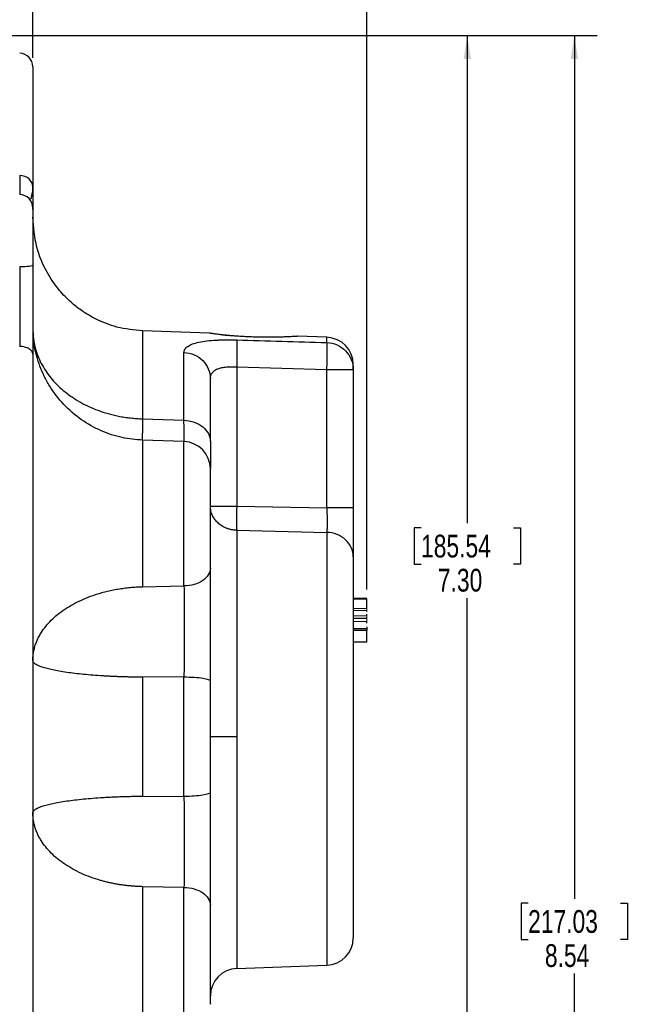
# Model space of a CAD drawing. Header units: inches. Extents: x 0.3 to 34.1, y 0.2 to 21.7.
# Tile 25 of 36: x 25.6 to 29, y 8.8 to 14.2. Entities that reach past the tile are written whole.
import ezdxf

# ---------------------------------------------------------------- set-up
doc = ezdxf.new("R2010")
doc.units = ezdxf.units.IN
doc.header["$MEASUREMENT"] = 0
doc.layers.add('SLD-0', color=7, linetype='Continuous', lineweight=25)
doc.styles.add('SLDTEXTSTYLE0', font='TXT', dxfattribs={"width": 0.75})
doc.dimstyles.new('SLDDIMSTYLE0', dxfattribs={"dimtxt": 0.125, "dimasz": 0.13, "dimexe": 0, "dimexo": 0.0625, "dimgap": 0.03125, "dimtad": 0, "dimtih": 1, "dimtoh": 1, "dimlfac": 0.8, "dimrnd": 1e-09, "dimzin": 12, "dimdsep": 46, "dimtxsty": 'SLDTEXTSTYLE0', "dimsah": 1, "dimcen": 0.09, "dimadec": 0, "dimazin": 3, "dimtfac": 1, "dimtofl": 0, "dimtmove": 0, "dimatfit": 3, "dimfxl": 1, "dimfrac": 2, "dimtolj": 1, "dimtzin": 12, "dimarcsym": 0})
doc.dimstyles.new('SLDDIMSTYLE1', dxfattribs={"dimtxt": 0.125, "dimasz": 0.13, "dimexe": 0, "dimexo": 0.0625, "dimgap": 0.03125, "dimtad": 0, "dimtih": 1, "dimtoh": 1, "dimlfac": 0.8, "dimrnd": 1e-09, "dimzin": 4, "dimdsep": 46, "dimtxsty": 'SLDTEXTSTYLE0', "dimsah": 1, "dimcen": 0.09, "dimadec": 0, "dimazin": 1, "dimtfac": 1, "dimtofl": 0, "dimtmove": 0, "dimatfit": 3, "dimfxl": 1, "dimfrac": 2, "dimtolj": 1, "dimtzin": 12, "dimarcsym": 0})

# ---------------------------------------------------------------- blocks, each defined once
blk = doc.blocks.new('_D_8')
at = {"layer": 'SLD-0'}
for p, q in [((23.9552, 14.8496), (23.9171, 14.8496)), ((23.9171, 14.8496), (23.9171, 14.6512)), ((24.3708, 14.8496), (24.4089, 14.8496)), ((24.4089, 14.8496), (24.4089, 14.6512)), ((25.665, 13.9962), (25.665, 14.7946)), ((22.4469, 14.6696), (23.8075, 14.6696)), ((23.9171, 14.6512), (23.9552, 14.6512)), ((24.4089, 14.6512), (24.3708, 14.6512)), ((25.665, 14.6696), (24.5186, 14.6696))]:
    blk.add_line(p, q, dxfattribs=at)
for points in [[(22.4469, 14.6696), (22.5769, 14.6496), (22.5769, 14.6896)], [(25.665, 14.6696), (25.535, 14.6896), (25.535, 14.6496)]]:
    blk.add_solid(points, dxfattribs=at)
at = {"layer": 'SLD-0', "char_height": 0.125, "attachment_point": 1, "style": 'SLDTEXTSTYLE0'}
for s, insert in [('65.39', (23.9552, 14.8123)), ('2.57', (24.0014, 14.6253))]:
    blk.add_mtext(s, dxfattribs=dict(at, insert=insert))
blk = doc.blocks.new('_D_9')
at = {"layer": 'SLD-0'}
for p, q in [((24.9139, 15.5443), (24.8758, 15.5443)), ((24.8758, 15.5443), (24.8758, 15.3459)), ((25.4219, 15.5443), (25.4599, 15.5443)), ((25.4599, 15.5443), (25.4599, 15.3459)), ((27.5, 11.0763), (27.5, 15.4893)), ((22.4469, 15.3643), (24.7662, 15.3643)), ((27.5, 15.3643), (25.5696, 15.3643)), ((24.8758, 15.3459), (24.9139, 15.3459)), ((25.4599, 15.3459), (25.4219, 15.3459))]:
    blk.add_line(p, q, dxfattribs=at)
for points in [[(22.4469, 15.3643), (22.5769, 15.3443), (22.5769, 15.3843)], [(27.5, 15.3643), (27.37, 15.3843), (27.37, 15.3443)]]:
    blk.add_solid(points, dxfattribs=at)
at = {"layer": 'SLD-0', "char_height": 0.125, "attachment_point": 1, "style": 'SLDTEXTSTYLE0'}
for s, insert in [('102.68', (24.9139, 15.507)), ('4.04', (25.0062, 15.32))]:
    blk.add_mtext(s, dxfattribs=dict(at, insert=insert))
blk = doc.blocks.new('_D_10')
at = {"layer": 'SLD-0'}
for p, q in [((22.4969, 14.1187), (28.1765, 14.1187)), ((28.0515, 14.1187), (28.0515, 11.4402)), ((27.7975, 11.4148), (27.7594, 11.4148)), ((27.7594, 11.4148), (27.7594, 11.2163)), ((28.3055, 11.4148), (28.3436, 11.4148)), ((28.3436, 11.4148), (28.3436, 11.2163)), ((27.7594, 11.2163), (27.7975, 11.2163)), ((28.3436, 11.2163), (28.3055, 11.2163)), ((28.0515, 4.9879), (28.0515, 11.0293)), ((25.5469, 4.9879), (28.1765, 4.9879))]:
    blk.add_line(p, q, dxfattribs=at)
for points in [[(28.0515, 14.1187), (28.0315, 13.9887), (28.0715, 13.9887)], [(28.0515, 4.9879), (28.0715, 5.1179), (28.0315, 5.1179)]]:
    blk.add_solid(points, dxfattribs=at)
at = {"layer": 'SLD-0', "char_height": 0.125, "attachment_point": 1, "style": 'SLDTEXTSTYLE0'}
for s, insert in [('185.54', (27.7975, 11.3775)), ('7.30', (27.8899, 11.1904))]:
    blk.add_mtext(s, dxfattribs=dict(at, insert=insert))
blk = doc.blocks.new('_D_11')
at = {"layer": 'SLD-0'}
for p, q in [((22.4969, 14.1187), (28.7646, 14.1187)), ((28.6396, 14.1187), (28.6396, 9.3794)), ((28.3856, 9.354), (28.3475, 9.354)), ((28.3475, 9.354), (28.3475, 9.1555)), ((28.8935, 9.354), (28.9316, 9.354)), ((28.9316, 9.354), (28.9316, 9.1555)), ((28.3475, 9.1555), (28.3856, 9.1555)), ((28.9316, 9.1555), (28.8935, 9.1555)), ((28.6396, 3.4379), (28.6396, 8.9685)), ((21.7156, 3.4379), (28.7646, 3.4379))]:
    blk.add_line(p, q, dxfattribs=at)
for points in [[(28.6396, 14.1187), (28.6196, 13.9887), (28.6596, 13.9887)], [(28.6396, 3.4379), (28.6596, 3.5679), (28.6196, 3.5679)]]:
    blk.add_solid(points, dxfattribs=at)
at = {"layer": 'SLD-0', "char_height": 0.125, "attachment_point": 1, "style": 'SLDTEXTSTYLE0'}
for s, insert in [('217.03', (28.3856, 9.3167)), ('8.54', (28.4779, 9.1296))]:
    blk.add_mtext(s, dxfattribs=dict(at, insert=insert))

msp = doc.modelspace()

# ---------------------------------------------------------------- linework, layer by layer
at = {"color": 7, "linetype": 'Continuous', "lineweight": 25}
for p, q in [((25.665, 13.1705), (25.665, 12.8574)), ((25.665, 12.5028), (25.6673, 12.4775)), ((26.6362, 12.4837), (26.2682, 12.4965)), ((26.6362, 12.4838), (26.6362, 12.4837)), ((26.6936, 12.4761), (26.735, 12.4715)), ((27.1189, 12.4668), (27.1191, 12.467)), ((27.2802, 12.4612), (27.1189, 12.4668)), ((26.4952, 12.0057), (26.4952, 12.3773)), ((26.7848, 12.2991), (26.7848, 11.5351)), ((26.7848, 12.2991), (27.2802, 12.2844)), ((27.2802, 11.5245), (27.2802, 12.2844)), ((27.2802, 12.2844), (27.425, 12.2844)), ((27.425, 12.2844), (27.425, 11.5245)), ((26.2682, 12.0136), (26.4952, 12.0057)), ((26.4952, 11.8887), (26.268, 11.8966)), ((26.7848, 11.5351), (27.2802, 11.5245)), ((26.2682, 11.4086), (26.2682, 11.0921)), ((26.7848, 11.4016), (27.2802, 11.3905)), ((26.2682, 11.0921), (26.4952, 11.096)), ((27.5, 11.0282), (27.425, 11.0282)), ((27.425, 11.0271), (27.5, 11.0271)), ((27.5, 11.0267), (27.425, 11.0267)), ((27.425, 11.0263), (27.5, 11.0263)), ((27.425, 10.9195), (27.5, 10.9195)), ((27.425, 10.8627), (27.5, 10.8627)), ((27.5, 10.8513), (27.425, 10.8513)), ((27.5, 10.7877), (27.425, 10.7877)), ((26.4952, 10.5969), (26.2682, 10.5953)), ((26.2682, 10.5953), (26.2682, 9.942)), ((26.4952, 9.9404), (26.4952, 10.5969)), ((26.7848, 10.2686), (26.64, 10.2686)), ((26.2682, 9.942), (26.4952, 9.9404)), ((26.2682, 9.4452), (26.2682, 9.1286)), ((26.4952, 9.4413), (26.2682, 9.4452)), ((26.7848, 8.9963), (27.2802, 9.0136))]:
    msp.add_line(p, q, dxfattribs=at)
at = {"color": 8, "linetype": 'Continuous', "lineweight": 25}
for p, q in [((26.2682, 12.4965), (26.2682, 12.0136)), ((27.2802, 12.4324), (27.2802, 12.4612)), ((26.4952, 11.096), (26.4952, 11.8887)), ((27.2802, 11.3905), (27.2802, 9.0136)), ((26.7848, 10.2686), (26.7848, 8.9963)), ((26.4952, 8.6486), (26.4952, 9.4413))]:
    msp.add_line(p, q, dxfattribs=at)
at = {"color": 144, "linetype": 'Continuous', "lineweight": 18}
for p, q in [((26.6399, 11.1649), (26.6399, 11.1786)), ((27.425, 10.9731), (27.5, 10.9731)), ((27.5, 10.9613), (27.425, 10.9613)), ((27.425, 10.9327), (27.5, 10.9327)), ((27.5, 10.9005), (27.425, 10.9005))]:
    msp.add_line(p, q, dxfattribs=at)
at = {"color": 7, "linetype": 'Continuous', "lineweight": 25}
for centre, radius, start, end in [((25.59, 13.9462), 0.075, 0, 88), ((25.59, 13.1705), 0.075, 360, 88), ((27.275, 12.3113), 0.15, 360, 88), ((26.49, 11.7388), 0.15, 0, 88), ((27.275, 9.1635), 0.15, 272, 0), ((26.79, 8.8464), 0.15, 92, 180)]:
    msp.add_arc(centre, radius, start, end, dxfattribs=at)
for points, knots in [([(25.665, 13.9462), (25.665, 13.9462), (25.665, 13.9461), (25.665, 13.9452), (25.665, 13.9439), (25.665, 13.9421), (25.665, 13.9397), (25.665, 13.9367), (25.665, 13.9333), (25.665, 13.9293), (25.665, 13.9248), (25.665, 13.9197), (25.665, 13.9141), (25.665, 13.908), (25.665, 13.8894), (25.665, 13.8498), (25.665, 13.7738), (25.665, 13.6782), (25.665, 13.5914), (25.665, 13.5261), (25.665, 13.4898), (25.665, 13.4522), (25.665, 13.4132), (25.665, 13.3728), (25.665, 13.3311), (25.665, 13.3022), (25.665, 13.2877)], [0, 0, 0, 0, 0.0198355, 0.0396558, 0.0594637, 0.0792621, 0.0990539, 0.118842, 0.1386291, 0.1584183, 0.1782123, 0.1980142, 0.2178266, 0.2376525, 0.2574948, 0.3846424, 0.5118137, 0.6359597, 0.7601291, 0.7944278, 0.8286913, 0.8629343, 0.8971718, 0.9314187, 0.9656898, 1, 1, 1, 1]), ([(25.6503, 13.2198), (25.652, 13.2207), (25.6561, 13.2229), (25.6601, 13.2384), (25.6631, 13.2548), (25.6648, 13.2712), (25.6649, 13.2819), (25.665, 13.2869)], [0, 0, 0, 0, 0.1986, 0.477945, 0.693868, 0.85899, 1, 1, 1, 1]), ([(25.665, 13.2877), (25.665, 13.2843), (25.665, 13.2773), (25.665, 13.2675), (25.665, 13.258), (25.665, 13.2489), (25.665, 13.2403), (25.665, 13.2321), (25.665, 13.2178), (25.665, 13.1997), (25.665, 13.1815), (25.665, 13.1691), (25.665, 13.1637), (25.665, 13.1623), (25.665, 13.1627), (25.665, 13.1645), (25.665, 13.167), (25.665, 13.1682)], [0, 0, 0, 0, 0.035769, 0.071481, 0.10716, 0.142832, 0.17852, 0.214249, 0.250044, 0.375015, 0.499969, 0.624917, 0.749966, 0.812667, 0.875152, 0.937552, 1, 1, 1, 1]), ([(26.2682, 12.4965), (26.2206, 12.5013), (26.1324, 12.5102), (26.0193, 12.5545), (25.9363, 12.6036), (25.8688, 12.657), (25.8026, 12.725), (25.7346, 12.8247), (25.6773, 12.9605), (25.6693, 13.0655), (25.665, 13.1211)], [0, 0, 0, 0, 0.149019, 0.276481, 0.376209, 0.450173, 0.545332, 0.672101, 0.826366, 1, 1, 1, 1]), ([(25.5926, 12.8478), (25.5927, 12.7942), (25.5928, 12.739), (25.5928, 12.6364), (25.5928, 12.5889), (25.5928, 12.5144), (25.5927, 12.4865), (25.5927, 12.4432), (25.5926, 12.427), (25.5926, 12.4114)], [-1.040161, -1.040161, -1.040161, -1.040161, -0.910141, -0.910141, -0.702109, -0.702109, -0.369257, -0.369257, 0, 0, 0, 0]), ([(25.665, 12.8574), (25.665, 12.8513), (25.665, 12.8392), (25.665, 12.8209), (25.665, 12.8026), (25.665, 12.7842), (25.665, 12.7659), (25.665, 12.7474), (25.665, 12.7137), (25.665, 12.6648), (25.665, 12.6017), (25.665, 12.5398), (25.665, 12.4899), (25.665, 12.4512), (25.665, 12.4229), (25.665, 12.3952), (25.665, 12.3775), (25.665, 12.3686)], [0, 0, 0, 0, 0.035675, 0.071324, 0.106972, 0.142644, 0.178364, 0.214157, 0.250048, 0.374993, 0.500045, 0.624895, 0.74997, 0.812525, 0.87496, 0.937407, 1, 1, 1, 1]), ([(25.665, 12.5028), (25.665, 12.4984), (25.6651, 12.4895), (25.6659, 12.4762), (25.667, 12.4629), (25.6686, 12.4497), (25.6707, 12.4364), (25.6732, 12.4233), (25.6762, 12.4101), (25.6826, 12.3859), (25.6948, 12.3509), (25.7225, 12.294), (25.7684, 12.2285), (25.8391, 12.16), (25.9242, 12.1028), (26.0061, 12.065), (26.0776, 12.0416), (26.1267, 12.0298), (26.1682, 12.0225), (26.2013, 12.0181), (26.2346, 12.015), (26.257, 12.0141), (26.2682, 12.0136)], [0, 0, 0, 0, 0.017755, 0.035489, 0.053208, 0.07092, 0.088635, 0.10636, 0.124108, 0.141888, 0.205198, 0.268496, 0.385079, 0.501733, 0.618083, 0.734368, 0.797179, 0.859999, 0.89505, 0.930014, 0.964973, 1, 1, 1, 1]), ([(26.2682, 11.8966), (26.2303, 11.9), (26.1525, 11.9068), (26.038, 11.9452), (25.9286, 12.006), (25.8321, 12.0894), (25.767, 12.1744), (25.7265, 12.2486), (25.7027, 12.3046), (25.6852, 12.3589), (25.6697, 12.424), (25.6676, 12.463), (25.6663, 12.488)], [0, 0, 0, 0, 0.1137375, 0.23388, 0.3588465, 0.4870375, 0.6145943, 0.6773595, 0.7410442, 0.8071913, 0.876218, 1, 1, 1, 1]), ([(26.4952, 12.3773), (26.4953, 12.3788), (26.4954, 12.3817), (26.4962, 12.3859), (26.4975, 12.39), (26.4993, 12.394), (26.5016, 12.3978), (26.5044, 12.4015), (26.5077, 12.405), (26.5116, 12.4085), (26.521, 12.4156), (26.5401, 12.4252), (26.5758, 12.4351), (26.6197, 12.4421), (26.6608, 12.4454), (26.6935, 12.4468), (26.7158, 12.4474), (26.7384, 12.4476), (26.7615, 12.4474), (26.777, 12.447), (26.7848, 12.4468)], [0, 0, 0, 0, 0.029241, 0.058238, 0.08703, 0.115659, 0.144165, 0.17259, 0.200976, 0.229365, 0.257799, 0.385415, 0.511053, 0.635752, 0.75828, 0.807437, 0.855847, 0.903846, 0.951782, 1, 1, 1, 1]), ([(26.735, 12.4715), (26.732, 12.4718), (26.726, 12.4725), (26.7174, 12.4734), (26.7091, 12.4743), (26.7012, 12.4752), (26.6899, 12.4765), (26.6762, 12.4782), (26.6619, 12.4801), (26.6505, 12.4817), (26.6432, 12.4827), (26.639, 12.4833), (26.6367, 12.4836), (26.6364, 12.4837), (26.6362, 12.4837)], [0, 0, 0, 0, 0.050076, 0.099996, 0.149865, 0.199793, 0.249885, 0.375168, 0.500391, 0.625448, 0.750422, 0.833715, 0.916739, 1, 1, 1, 1]), ([(27.1189, 12.4668), (27.1188, 12.4668), (27.1187, 12.4668), (27.1179, 12.4668), (27.1166, 12.4667), (27.1147, 12.4666), (27.1124, 12.4664), (27.1076, 12.4661), (27.0985, 12.4655), (27.0826, 12.4647), (27.0628, 12.4637), (27.032, 12.4625), (26.9862, 12.4614), (26.9341, 12.4614), (26.8909, 12.4623), (26.8582, 12.4634), (26.8257, 12.4649), (26.7975, 12.4666), (26.7736, 12.4683), (26.7537, 12.4699), (26.7413, 12.471), (26.735, 12.4715)], [0, 0, 0, 0, 0.020901, 0.041718, 0.062502, 0.083302, 0.104168, 0.125151, 0.187482, 0.250181, 0.312434, 0.375121, 0.499847, 0.624691, 0.68716, 0.749808, 0.812242, 0.874688, 0.91661, 0.958279, 1, 1, 1, 1]), ([(25.665, 12.3686), (25.665, 12.3741), (25.6631, 12.3795), (25.6559, 12.3897), (25.6506, 12.3944), (25.6373, 12.4023), (25.6293, 12.4055), (25.6117, 12.4099), (25.6022, 12.4112), (25.5926, 12.4114)], [0, 0, 0, 0, 0.25, 0.25, 0.5, 0.5, 0.75, 0.75, 1, 1, 1, 1]), ([(27.2802, 12.4324), (27.2994, 12.4317), (27.3185, 12.4274), (27.3535, 12.412), (27.3696, 12.4009), (27.3962, 12.3736), (27.4069, 12.3575), (27.4213, 12.3223), (27.425, 12.3034), (27.425, 12.2844)], [0, 0, 0, 0, 0.25, 0.25, 0.5, 0.5, 0.75, 0.75, 1, 1, 1, 1]), ([(25.665, 12.3686), (25.665, 12.3572), (25.665, 12.3346), (25.665, 12.3003), (25.665, 12.2658), (25.665, 12.2311), (25.665, 12.1961), (25.665, 12.1609), (25.665, 12.1255), (25.665, 12.0898), (25.665, 12.0539), (25.665, 12.0177), (25.665, 11.9813), (25.665, 11.9447), (25.665, 11.8376), (25.665, 11.6563), (25.665, 11.3932), (25.665, 11.1214), (25.665, 10.8412), (25.665, 10.5564), (25.665, 10.2687), (25.665, 9.9809), (25.665, 9.6961), (25.665, 9.4159), (25.665, 9.1442), (25.665, 8.881), (25.665, 8.689), (25.665, 8.5611), (25.665, 8.4937), (25.665, 8.427), (25.665, 8.3612), (25.665, 8.2962), (25.665, 8.2319), (25.665, 8.1898), (25.665, 8.1687)], [0, 0, 0, 0, 0.0092393, 0.0184723, 0.0277, 0.0369236, 0.0461443, 0.0553632, 0.0645816, 0.0738006, 0.0830212, 0.0922448, 0.1014724, 0.1107053, 0.1199445, 0.1820216, 0.2441099, 0.3076878, 0.3712773, 0.4356331, 0.5000007, 0.5643565, 0.6287242, 0.6923019, 0.7558916, 0.8179684, 0.880057, 0.8972075, 0.9143403, 0.9314629, 0.9485827, 0.9657072, 0.9828438, 1, 1, 1, 1]), ([(26.64, 12.2349), (26.64, 12.2364), (26.6401, 12.2394), (26.6407, 12.2441), (26.6416, 12.2487), (26.643, 12.2536), (26.6454, 12.2598), (26.65, 12.2666), (26.655, 12.2721), (26.6593, 12.276), (26.663, 12.2792), (26.6702, 12.2837), (26.6802, 12.2881), (26.6919, 12.2919), (26.7007, 12.2942), (26.7082, 12.2957), (26.7162, 12.2971), (26.7278, 12.2985), (26.7416, 12.2994), (26.7543, 12.2999), (26.7688, 12.2998), (26.7785, 12.2994), (26.7848, 12.2991)], [0, 0, 0, 0, 0.0331796, 0.0684669, 0.1074639, 0.1438611, 0.1873246, 0.265488, 0.3294417, 0.3514132, 0.3927045, 0.4383395, 0.5172501, 0.5843515, 0.6392417, 0.6578468, 0.6998375, 0.7603452, 0.8187164, 0.8805613, 0.9229676, 1, 1, 1, 1]), ([(27.425, 12.2844), (27.425, 12.295), (27.425, 12.311), (27.425, 12.309), (27.425, 12.3083)], [0, 0, 0, 0, 0.666667, 1, 1, 1, 1]), ([(26.64, 11.8884), (26.64, 11.8947), (26.64, 11.9073), (26.64, 11.9258), (26.64, 11.9439), (26.64, 11.9617), (26.64, 11.9791), (26.64, 12.0074), (26.64, 12.0454), (26.64, 12.08), (26.64, 12.1087), (26.64, 12.1299), (26.64, 12.1521), (26.64, 12.1727), (26.64, 12.1936), (26.64, 12.2153), (26.64, 12.2284), (26.64, 12.2349)], [0, 0, 0, 0, 0.041669, 0.083339, 0.125008, 0.166677, 0.208347, 0.250016, 0.375007, 0.499997, 0.536096, 0.625127, 0.693238, 0.750009, 0.833339, 0.91667, 1, 1, 1, 1]), ([(26.4952, 12.0057), (26.5144, 12.0051), (26.5335, 12.0017), (26.5685, 11.9895), (26.5846, 11.9807), (26.6112, 11.9591), (26.6219, 11.9463), (26.6363, 11.9184), (26.64, 11.9034), (26.64, 11.8884)], [0, 0, 0, 0, 0.25, 0.25, 0.5, 0.5, 0.75, 0.75, 1, 1, 1, 1]), ([(26.64, 11.8884), (26.64, 11.8561), (26.64, 11.7937), (26.64, 11.762), (26.64, 11.7466)], [0, 0, 0, 0, 0.5169313, 1, 1, 1, 1]), ([(26.64, 11.1936), (26.64, 11.2214), (26.64, 11.2768), (26.64, 11.3778), (26.64, 11.4803), (26.64, 11.5806), (26.64, 11.6375), (26.64, 11.6637), (26.64, 11.6866), (26.64, 11.7211), (26.64, 11.7357), (26.64, 11.738), (26.64, 11.7381), (26.64, 11.7387), (26.64, 11.7385), (26.64, 11.7383)], [0, 0, 0, 0, 0.134629, 0.269257, 0.403886, 0.538514, 0.691486, 0.692621, 0.70187, 0.83581, 0.965128, 0.965371, 0.967312, 0.972728, 1, 1, 1, 1]), ([(26.7848, 11.4016), (26.7819, 11.4017), (26.7761, 11.402), (26.7675, 11.403), (26.759, 11.4043), (26.7506, 11.4061), (26.7424, 11.4083), (26.7343, 11.411), (26.7207, 11.4163), (26.7025, 11.4257), (26.6818, 11.4415), (26.6647, 11.4603), (26.6535, 11.4786), (26.6467, 11.4947), (26.6429, 11.5079), (26.6405, 11.5214), (26.6401, 11.5305), (26.64, 11.5351)], [0, 0, 0, 0, 0.037753, 0.075295, 0.112691, 0.15003, 0.187418, 0.224976, 0.262825, 0.380298, 0.497778, 0.615702, 0.733635, 0.800487, 0.866763, 0.933145, 1, 1, 1, 1]), ([(26.64, 11.5351), (26.64, 11.5351), (26.6402, 11.5351), (26.641, 11.5351), (26.6422, 11.5351), (26.644, 11.5351), (26.6462, 11.5351), (26.649, 11.5351), (26.6546, 11.5351), (26.6647, 11.5351), (26.6818, 11.5351), (26.7025, 11.5351), (26.7226, 11.5351), (26.7403, 11.5351), (26.7548, 11.5351), (26.7696, 11.5351), (26.7797, 11.5351), (26.7848, 11.5351)], [0, 0, 0, 0, 0.038267, 0.076379, 0.114331, 0.152192, 0.190074, 0.228111, 0.266438, 0.384362, 0.502295, 0.619766, 0.737247, 0.803263, 0.868669, 0.934087, 1, 1, 1, 1]), ([(26.7848, 11.5351), (26.7842, 11.5077), (26.7835, 11.4528), (26.7842, 11.4141), (26.7848, 11.4016)], [0.0000272, 0.0000272, 0.0000272, 0.0000272, 0.4999999, 0.9999728, 0.9999728, 0.9999728, 0.9999728]), ([(27.2802, 11.5245), (27.2807, 11.5049), (27.2809, 11.4852), (27.2812, 11.4508), (27.2812, 11.4356), (27.2809, 11.4146), (27.2808, 11.4073), (27.2805, 11.3971), (27.2804, 11.3935), (27.2802, 11.3905)], [-0.6698893, -0.6698893, -0.6698893, -0.6698893, -0.5861531, -0.5861531, -0.4521753, -0.4521753, -0.2378107, -0.2378107, 0, 0, 0, 0]), ([(27.425, 11.5245), (27.425, 11.5205), (27.425, 11.5126), (27.425, 11.5009), (27.425, 11.4891), (27.425, 11.4774), (27.425, 11.4658), (27.425, 11.4542), (27.425, 11.4332), (27.425, 11.4034), (27.425, 11.3666), (27.425, 11.3328), (27.425, 11.3077), (27.425, 11.2897), (27.425, 11.2774), (27.425, 11.2661), (27.425, 11.2597), (27.425, 11.2565)], [0, 0, 0, 0, 0.035672, 0.071263, 0.106827, 0.142422, 0.178101, 0.213922, 0.249937, 0.374589, 0.499701, 0.624737, 0.74957, 0.812312, 0.874764, 0.937226, 1, 1, 1, 1]), ([(26.7848, 11.4016), (26.7848, 11.3764), (26.7848, 11.3475), (26.7848, 11.2825), (26.7848, 11.2463), (26.7848, 11.1671), (26.7848, 11.1242), (26.7848, 11.0325), (26.7848, 10.9837), (26.7848, 10.8818), (26.7848, 10.8287), (26.7848, 10.7196), (26.7848, 10.6636), (26.7848, 10.5507), (26.7848, 10.4937), (26.7848, 10.3804), (26.7848, 10.324), (26.7848, 10.2686)], [0, 0, 0, 0, 0.125, 0.125, 0.25, 0.25, 0.375, 0.375, 0.5, 0.5, 0.625, 0.625, 0.75, 0.75, 0.875, 0.875, 1, 1, 1, 1]), ([(27.425, 11.2565), (27.425, 11.2736), (27.4213, 11.2908), (27.4069, 11.3226), (27.3962, 11.3373), (27.3696, 11.3619), (27.3535, 11.372), (27.3185, 11.3859), (27.2994, 11.3899), (27.2802, 11.3905)], [0, 0, 0, 0, 0.25, 0.25, 0.5, 0.5, 0.75, 0.75, 1, 1, 1, 1]), ([(27.425, 11.2565), (27.425, 11.2528), (27.425, 11.2456), (27.425, 11.2341), (27.425, 11.2222), (27.425, 11.2098), (27.425, 11.197), (27.425, 11.1745), (27.425, 11.1405), (27.425, 11.0923), (27.425, 11.0399), (27.425, 10.9637), (27.425, 10.8588), (27.425, 10.7435), (27.425, 10.6464), (27.425, 10.572), (27.425, 10.4964), (27.425, 10.433), (27.425, 10.3822), (27.425, 10.3444), (27.425, 10.3065), (27.425, 10.2813), (27.425, 10.2686)], [0, 0, 0, 0, 0.0196793, 0.0393343, 0.0589743, 0.0786086, 0.0982464, 0.117897, 0.178868, 0.2397637, 0.302305, 0.3648246, 0.4920561, 0.6205091, 0.6847298, 0.7489933, 0.8124399, 0.8758022, 0.9069127, 0.937958, 0.9689749, 1, 1, 1, 1]), ([(26.64, 10.5747), (26.64, 10.5791), (26.64, 10.5887), (26.64, 10.6044), (26.64, 10.6238), (26.64, 10.6457), (26.64, 10.6708), (26.64, 10.7024), (26.64, 10.7354), (26.64, 10.7684), (26.64, 10.796), (26.64, 10.8197), (26.64, 10.8424), (26.64, 10.8695), (26.64, 10.9177), (26.64, 10.97), (26.64, 11.0205), (26.64, 11.0575), (26.64, 11.0887), (26.64, 11.112), (26.64, 11.1338), (26.64, 11.1607), (26.64, 11.1819), (26.64, 11.1936)], [0, 0, 0, 0, 0.0201242, 0.0435932, 0.0712894, 0.1082343, 0.142954, 0.1848695, 0.2506494, 0.292173, 0.3343226, 0.376125, 0.4007073, 0.4386357, 0.5010398, 0.6257278, 0.6881484, 0.7505745, 0.8129888, 0.8504832, 0.8753804, 0.9312821, 1, 1, 1, 1]), ([(25.665, 10.6868), (25.665, 10.6909), (25.6652, 10.699), (25.666, 10.7111), (25.6674, 10.7231), (25.6693, 10.735), (25.6718, 10.7468), (25.6748, 10.7586), (25.6783, 10.7703), (25.6823, 10.7819), (25.6869, 10.7934), (25.692, 10.8049), (25.6976, 10.8162), (25.7037, 10.8275), (25.7226, 10.8592), (25.7626, 10.9091), (25.8376, 10.9702), (25.9293, 11.0211), (26.0093, 11.0504), (26.0673, 11.0659), (26.0996, 11.0733), (26.1323, 11.0794), (26.1656, 11.0844), (26.1993, 11.0882), (26.2335, 11.0909), (26.2566, 11.0917), (26.2682, 11.0921)], [0, 0, 0, 0, 0.01954, 0.038971, 0.058299, 0.07754, 0.096719, 0.115858, 0.134977, 0.154095, 0.173228, 0.19239, 0.211596, 0.230859, 0.250192, 0.375078, 0.500011, 0.624936, 0.74983, 0.785592, 0.821172, 0.856663, 0.892168, 0.927819, 0.963698, 1, 1, 1, 1]), ([(26.4952, 11.096), (26.4955, 11.0481), (26.4956, 10.9937), (26.4958, 10.8831), (26.4958, 10.8278), (26.4956, 10.7354), (26.4956, 10.6993), (26.4954, 10.6411), (26.4953, 10.6189), (26.4952, 10.5969)], [-1.34419, -1.34419, -1.34419, -1.34419, -1.176166, -1.176166, -0.907328, -0.907328, -0.477187, -0.477187, 0, 0, 0, 0]), ([(27.5, 10.9731), (27.5, 10.9765), (27.5, 10.9821), (27.5, 10.994), (27.5, 11.0005), (27.5, 11.012), (27.5, 11.0171), (27.5, 11.0242), (27.5, 11.0263), (27.5, 11.0263)], [0, 0, 0, 0, 0.25, 0.25, 0.5, 0.5, 0.75, 0.75, 1, 1, 1, 1]), ([(27.5, 10.9327), (27.5, 10.9329), (27.5, 10.9332), (27.5, 10.9358), (27.5, 10.9389), (27.5, 10.9408)], [0, 0, 0, 0, 0.2647167, 0.5665841, 1, 1, 1, 1]), ([(27.5, 10.8922), (27.5, 10.8939), (27.5, 10.8972), (27.5, 10.8999), (27.5, 10.9003), (27.5, 10.9005)], [0, 0, 0, 0, 0.353266, 0.692262, 1, 1, 1, 1]), ([(27.5, 10.8717), (27.5, 10.8717), (27.5, 10.8716), (27.5, 10.8709), (27.5, 10.8697), (27.5, 10.8678), (27.5, 10.865), (27.5, 10.8619), (27.5, 10.8585), (27.5, 10.8549), (27.5, 10.8524), (27.5, 10.8513)], [0, 0, 0, 0, 0.070577, 0.147385, 0.232292, 0.36139, 0.497845, 0.63427, 0.763833, 0.889168, 1, 1, 1, 1]), ([(27.5, 10.7877), (27.5, 10.7877), (27.5, 10.7906), (27.5, 10.7999), (27.5, 10.8063), (27.5, 10.8206), (27.5, 10.8284), (27.5, 10.8423), (27.5, 10.8483), (27.5, 10.8513)], [0, 0, 0, 0, 0.25, 0.25, 0.5, 0.5, 0.75, 0.75, 1, 1, 1, 1]), ([(26.2682, 10.5953), (26.2601, 10.5953), (26.2439, 10.5955), (26.2197, 10.5958), (26.1959, 10.5962), (26.1723, 10.5968), (26.1489, 10.5975), (26.1258, 10.5984), (26.1029, 10.5994), (26.0803, 10.6005), (26.0578, 10.6017), (26.0063, 10.6049), (25.9293, 10.6113), (25.8376, 10.6228), (25.7626, 10.6366), (25.7201, 10.6486), (25.6982, 10.6572), (25.6881, 10.662), (25.6797, 10.6668), (25.6732, 10.6718), (25.6685, 10.6767), (25.6656, 10.6818), (25.6652, 10.6851), (25.665, 10.6868)], [0, 0, 0, 0, 0.02546, 0.050686, 0.075759, 0.100713, 0.125589, 0.150435, 0.175282, 0.200168, 0.225125, 0.250188, 0.375085, 0.500008, 0.624966, 0.749829, 0.785695, 0.82135, 0.856882, 0.89239, 0.927994, 0.963827, 1, 1, 1, 1]), ([(27.425, 10.2686), (27.425, 10.2218), (27.425, 10.1285), (27.425, 9.9913), (27.425, 9.8345), (27.425, 9.6623), (27.425, 9.4881), (27.425, 9.368), (27.425, 9.2908), (27.425, 9.2286), (27.425, 9.1751), (27.425, 9.1673), (27.425, 9.1635)], [0, 0, 0, 0, 0.080964, 0.161398, 0.241087, 0.365689, 0.494445, 0.624647, 0.689312, 0.753974, 0.879715, 1, 1, 1, 1]), ([(26.64, 9.3436), (26.64, 9.3485), (26.64, 9.358), (26.64, 9.372), (26.64, 9.3852), (26.64, 9.3975), (26.64, 9.4099), (26.64, 9.4252), (26.64, 9.4486), (26.64, 9.4798), (26.64, 9.5075), (26.64, 9.5263), (26.64, 9.5389), (26.64, 9.5739), (26.64, 9.6196), (26.64, 9.6731), (26.64, 9.7036), (26.64, 9.7241), (26.64, 9.7378), (26.64, 9.7619), (26.64, 9.7944), (26.64, 9.8242), (26.64, 9.8481), (26.64, 9.868), (26.64, 9.8884), (26.64, 9.9082), (26.64, 9.9257), (26.64, 9.9448), (26.64, 9.9565), (26.64, 9.9626)], [0, 0, 0, 0, 0.0289812, 0.0559816, 0.0809397, 0.1038244, 0.12463, 0.1495207, 0.1870203, 0.2494335, 0.3118583, 0.3276573, 0.3430739, 0.3742836, 0.4989692, 0.561372, 0.6238771, 0.639528, 0.65519, 0.6865486, 0.7493502, 0.8026875, 0.8211965, 0.8570628, 0.8928678, 0.9132178, 0.9465205, 0.9724744, 1, 1, 1, 1]), ([(25.665, 9.8504), (25.665, 9.8514), (25.6652, 9.8532), (25.666, 9.8559), (25.6674, 9.8586), (25.6693, 9.8613), (25.6718, 9.864), (25.6748, 9.8667), (25.6783, 9.8693), (25.6823, 9.8719), (25.6869, 9.8745), (25.692, 9.8771), (25.6976, 9.8797), (25.7037, 9.8822), (25.7226, 9.8894), (25.7626, 9.9007), (25.8376, 9.9145), (25.9293, 9.926), (26.0081, 9.9325), (26.0634, 9.9359), (26.0915, 9.9374), (26.12, 9.9387), (26.1489, 9.9397), (26.1782, 9.9406), (26.2078, 9.9413), (26.2378, 9.9418), (26.258, 9.9419), (26.2682, 9.942)], [0, 0, 0, 0, 0.019525, 0.038943, 0.058263, 0.077501, 0.096678, 0.115816, 0.134936, 0.154055, 0.173191, 0.192358, 0.211572, 0.230845, 0.25019, 0.375051, 0.500007, 0.624929, 0.749824, 0.781133, 0.812291, 0.843362, 0.874417, 0.905521, 0.93677, 0.968211, 1, 1, 1, 1]), ([(26.4952, 9.9404), (26.4953, 9.9184), (26.4954, 9.8961), (26.4956, 9.8379), (26.4956, 9.8019), (26.4958, 9.7095), (26.4958, 9.6542), (26.4956, 9.5435), (26.4955, 9.4892), (26.4952, 9.4413)], [-1.34419, -1.34419, -1.34419, -1.34419, -0.867002, -0.867002, -0.436862, -0.436862, -0.168024, -0.168024, 0, 0, 0, 0]), ([(26.2682, 9.4452), (26.2608, 9.4454), (26.2461, 9.4459), (26.2241, 9.4472), (26.2024, 9.4489), (26.1808, 9.4511), (26.1595, 9.4538), (26.1384, 9.457), (26.1174, 9.4606), (26.0967, 9.4648), (26.0762, 9.4694), (26.0558, 9.4744), (26.0057, 9.4882), (25.9293, 9.5162), (25.8376, 9.5671), (25.7626, 9.6282), (25.7201, 9.6812), (25.6982, 9.7193), (25.6881, 9.7405), (25.6797, 9.762), (25.6732, 9.7837), (25.6685, 9.8057), (25.6656, 9.828), (25.6652, 9.8429), (25.665, 9.8504)], [0, 0, 0, 0, 0.023147, 0.046128, 0.068937, 0.091656, 0.114303, 0.136897, 0.159476, 0.182071, 0.204706, 0.227404, 0.250189, 0.375083, 0.500009, 0.624943, 0.749829, 0.785674, 0.821316, 0.856843, 0.89235, 0.927956, 0.963801, 1, 1, 1, 1]), ([(26.64, 8.8022), (26.64, 8.8013), (26.64, 8.798), (26.64, 8.8251), (26.64, 8.8805), (26.64, 8.9646), (26.64, 9.0343), (26.64, 9.0747), (26.64, 9.1104), (26.64, 9.18), (26.64, 9.2441), (26.64, 9.2738), (26.64, 9.2755), (26.64, 9.288), (26.64, 9.3121), (26.64, 9.3326), (26.64, 9.3436)], [0, 0, 0, 0, 0.053784, 0.188916, 0.324048, 0.45918, 0.612724, 0.613863, 0.623147, 0.757588, 0.887389, 0.887633, 0.889581, 0.895017, 0.94371, 1, 1, 1, 1])]:
    msp.add_open_spline(points, degree=3, knots=knots, dxfattribs=at)
for points in [[(25.665, 13.2877), (25.665, 13.3035), (25.6495, 13.3349), (25.6118, 13.3487), (25.5926, 13.3493)], [(25.665, 12.8574), (25.665, 12.855), (25.6495, 12.8501), (25.6118, 12.8479), (25.5926, 12.8478)], [(26.7848, 12.4468), (26.9499, 12.442), (27.1151, 12.4372), (27.2802, 12.4324)], [(26.7848, 12.4468), (26.7858, 12.4409), (26.787, 12.4039), (26.7858, 12.3341), (26.7848, 12.2991)], [(27.2802, 12.2844), (27.2813, 12.3196), (27.2825, 12.3898), (27.2813, 12.4266), (27.2802, 12.4324)], [(26.4952, 12.3773), (26.5336, 12.376), (26.609, 12.3441), (26.64, 12.2714), (26.64, 12.2349)], [(27.425, 11.5245), (27.425, 11.5245), (27.394, 11.5245), (27.3186, 11.5245), (27.2802, 11.5245)], [(26.64, 11.1936), (26.64, 11.1686), (26.609, 11.1188), (26.5336, 11.0969), (26.4952, 11.096)], [(26.4952, 10.5969), (26.5336, 10.5967), (26.609, 10.5917), (26.64, 10.5804), (26.64, 10.5747)], [(26.64, 9.9626), (26.64, 10.1651), (26.64, 10.3722), (26.64, 10.5747)], [(26.64, 9.9626), (26.64, 9.9569), (26.609, 9.9456), (26.5336, 9.9406), (26.4952, 9.9404)], [(26.4952, 9.4413), (26.5336, 9.4404), (26.609, 9.4185), (26.64, 9.3686), (26.64, 9.3436)]]:
    msp.add_open_spline(points, degree=3, dxfattribs=at)
at = {"color": 8, "linetype": 'Continuous', "lineweight": 25}
for points, knots in [([(25.5926, 13.3493), (25.5926, 13.3414), (25.5927, 13.3226), (25.5927, 13.2996), (25.5928, 13.2777), (25.5928, 13.259), (25.5928, 13.2481), (25.5928, 13.2453), (25.5928, 13.2447)], [0, 0, 0, 0, 0.1468553, 0.349702, 0.5015126, 0.7199678, 0.9371628, 1, 1, 1, 1]), ([(26.2682, 12.0136), (26.2676, 11.9878), (26.2663, 11.9363), (26.2661, 11.91), (26.266, 11.8969)], [0, 0, 0, 0, 0.500239, 1, 1, 1, 1]), ([(26.4957, 11.8887), (26.4957, 11.8973), (26.4957, 11.913), (26.4955, 11.9533), (26.4953, 11.9874), (26.4952, 12.0057)], [0, 0, 0, 0, 0.360848, 0.65705, 1, 1, 1, 1]), ([(26.2682, 11.895), (26.2682, 11.8955), (26.2682, 11.8991), (26.2682, 11.8832), (26.2682, 11.8464), (26.2682, 11.7866), (26.2682, 11.7092), (26.2682, 11.6174), (26.2682, 11.5156), (26.2682, 11.4443), (26.2682, 11.4086)], [0, 0, 0, 0, 0.023439, 0.162948, 0.302457, 0.441965, 0.581474, 0.720983, 0.860491, 1, 1, 1, 1]), ([(26.2682, 9.1286), (26.2682, 9.093), (26.2682, 9.0217), (26.2682, 8.9199), (26.2682, 8.8281), (26.2682, 8.7507), (26.2682, 8.6909), (26.2682, 8.6541), (26.2682, 8.6382), (26.2682, 8.6418), (26.2682, 8.6423)], [0, 0, 0, 0, 0.139427, 0.278853, 0.41828, 0.557707, 0.697134, 0.83656, 0.975987, 1, 1, 1, 1])]:
    msp.add_open_spline(points, degree=3, knots=knots, dxfattribs=at)
at = {"color": 144, "linetype": 'Continuous', "lineweight": 18}
for points, knots in [([(27.5, 10.9731), (27.5, 10.9724), (27.5, 10.9709), (27.5, 10.9688), (27.5, 10.9662), (27.5, 10.9634), (27.5, 10.9605), (27.5, 10.958), (27.5, 10.956), (27.5, 10.9546), (27.5, 10.9544), (27.5, 10.9543)], [0, 0, 0, 0, 0.076529, 0.159705, 0.251547, 0.384427, 0.528398, 0.663361, 0.792187, 0.906579, 1, 1, 1, 1]), ([(27.5, 10.9327), (27.5, 10.9327), (27.5, 10.9326), (27.5, 10.9321), (27.5, 10.9307), (27.5, 10.9281), (27.5, 10.9246), (27.5, 10.9218), (27.5, 10.9188), (27.5, 10.9167), (27.5, 10.9158)], [0, 0, 0, 0, 0.089686, 0.182302, 0.279151, 0.551448, 0.678144, 0.797505, 0.905384, 1, 1, 1, 1]), ([(27.5, 10.9158), (27.5, 10.9151), (27.5, 10.9138), (27.5, 10.9119), (27.5, 10.9096), (27.5, 10.907), (27.5, 10.9045), (27.5, 10.9023), (27.5, 10.9006), (27.5, 10.8994), (27.5, 10.8993), (27.5, 10.8992)], [0, 0, 0, 0, 0.070712, 0.146021, 0.227977, 0.350357, 0.482687, 0.614656, 0.746673, 0.877262, 1, 1, 1, 1])]:
    msp.add_open_spline(points, degree=3, knots=knots, dxfattribs=at)

# ---------------------------------------------------------------- dimensions: what is measured, and where the dimension line sits
at = {"layer": 'SLD-0'}
for base, p1, p2, picture, middle in [((25.665, 14.6696), (22.4469, 16.6406), (25.665, 13.9462), '_D_8', (24.163, 14.6696)), ((22.4469, 15.3643), (27.5, 11.0263), (22.4469, 16.6406), '_D_9', (25.1679, 15.3643))]:
    dim = msp.add_linear_dim(base=base, p1=p1, p2=p2, dimstyle='SLDDIMSTYLE0', dxfattribs=at)
    dim.commit()
    dim.dimension.update_dxf_attribs({"geometry": picture, "text_midpoint": middle, "dimtype": 160})
for base, p2, dimstyle, picture, middle in [((28.6396, 3.4379), (21.6656, 3.4379), 'SLDDIMSTYLE0', '_D_11', (28.6396, 9.1739)), ((28.0515, 4.9879), (25.4969, 4.9879), 'SLDDIMSTYLE1', '_D_10', (28.0515, 11.2347))]:
    dim = msp.add_linear_dim(base=base, p1=(22.4469, 14.1187), p2=p2, angle=90, dimstyle=dimstyle, dxfattribs=at)
    dim.commit()
    dim.dimension.update_dxf_attribs({"geometry": picture, "text_midpoint": middle, "dimtype": 160})

doc.saveas('drawing.dxf')
